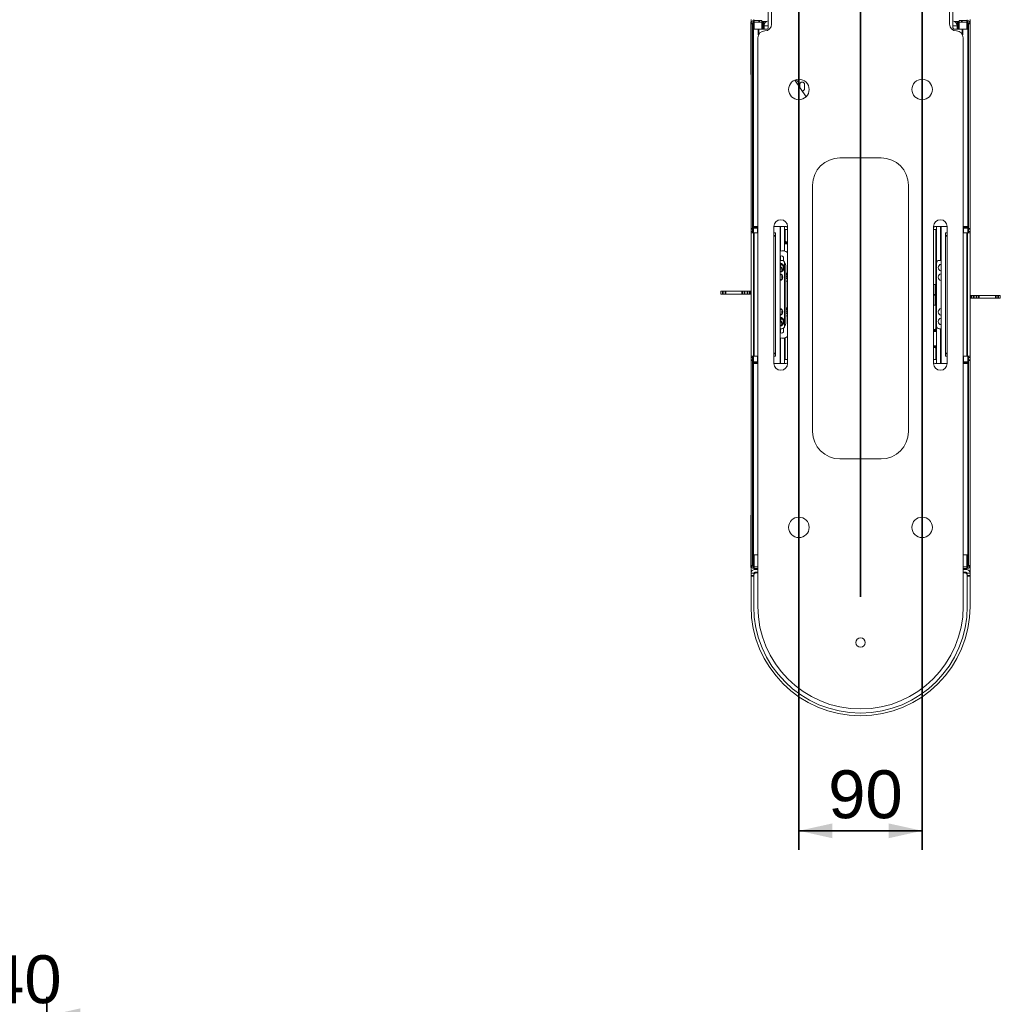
# Model space of a CAD drawing. Header units: millimetres. Extents: x 4 to 1188, y 1 to 840.
# Tile 95 of 203: x 327 to 429, y 557 to 660. Entities that reach past the tile are written whole.
import ezdxf

# ---------------------------------------------------------------- set-up
doc = ezdxf.new("R2010")
doc.units = ezdxf.units.MM
doc.layers.add('1', color=7, linetype='Continuous')
doc.styles.add('Arial Unicode MS', font='Arial Unicode MS')
doc.dimstyles.get("Standard").update_dxf_attribs({"dimtxt": 0.18, "dimasz": 0.18, "dimexe": 0.18, "dimexo": 0.0625, "dimgap": 0.09, "dimtad": 0, "dimtih": 1, "dimtoh": 1, "dimdec": 4, "dimzin": 0, "dimdsep": 46, "dimtxsty": 'Standard', "dimcen": 0.09, "dimadec": 0, "dimazin": 0, "dimtfac": 1, "dimtdec": 4, "dimtofl": 0, "dimtmove": 0, "dimatfit": 3, "dimfxl": 0, "dimtolj": 1, "dimtzin": 0, "dimarcsym": 0})

# ---------------------------------------------------------------- blocks, each defined once
blk = doc.blocks.new('_U9')
at = {"layer": '1', "color": 18, "lineweight": 35}
for p, q in [((407.83, 769.05), (407.83, 573.44)), ((420.69, 769.05), (420.69, 573.44)), ((407.83, 575.44), (420.69, 575.44))]:
    blk.add_line(p, q, dxfattribs=at)
at = {"layer": '1', "color": 18, "lineweight": 70}
for points in [[(407.83, 575.44), (411.33, 576.21), (411.33, 574.66)], [(420.69, 575.44), (417.19, 574.66), (417.19, 576.21)]]:
    blk.add_solid(points, dxfattribs=at)
at = {"layer": '1', "color": 18, "linetype": 'Continuous', "lineweight": 13, "insert": (410.89, 576.68), "char_height": 5, "attachment_point": 7, "line_spacing_factor": 1.047437, "style": 'Arial Unicode MS'}
blk.add_mtext('\\fArial Unicode MS|b0|i0;\\W1.0000;90', dxfattribs=at)
blk = doc.blocks.new('_U10')
at = {"layer": '1', "color": 18, "lineweight": 35}
for p, q in [((238.72, 599.87), (238.72, 822.73)), ((414.26, 599.87), (414.26, 822.73)), ((238.72, 820.73), (414.26, 820.73))]:
    blk.add_line(p, q, dxfattribs=at)
at = {"layer": '1', "color": 18, "lineweight": 70}
for points in [[(238.72, 820.73), (242.22, 821.5), (242.22, 819.95)], [(414.26, 820.73), (410.76, 819.95), (410.76, 821.5)]]:
    blk.add_solid(points, dxfattribs=at)
at = {"layer": '1', "color": 18, "linetype": 'Continuous', "lineweight": 13, "insert": (315.97, 823.29), "char_height": 5, "attachment_point": 7, "line_spacing_factor": 1.047437, "style": 'Arial Unicode MS'}
blk.add_mtext('\\fArial Unicode MS|b0|i0;\\W1.0000;{\\H1.21x;(}1229{\\H1.21x;)}', dxfattribs=at)
blk = doc.blocks.new('_U23')
at = {"layer": '1', "color": 18, "lineweight": 35}
for p, q in [((323.63, 537.27), (323.63, 558.12)), ((329.35, 537.27), (329.35, 558.12)), ((341.85, 556.12), (311.13, 556.12))]:
    blk.add_line(p, q, dxfattribs=at)
at = {"layer": '1', "color": 18, "lineweight": 70}
for points in [[(323.63, 556.12), (320.13, 555.35), (320.13, 556.9)], [(329.35, 556.12), (332.85, 556.9), (332.85, 555.35)]]:
    blk.add_solid(points, dxfattribs=at)
at = {"layer": '1', "color": 18, "linetype": 'Continuous', "lineweight": 13, "insert": (323.12, 557.37), "char_height": 5, "attachment_point": 7, "line_spacing_factor": 1.047437, "style": 'Arial Unicode MS'}
blk.add_mtext('\\fArial Unicode MS|b0|i0;\\W1.0000;40', dxfattribs=at)

msp = doc.modelspace()

# ---------------------------------------------------------------- linework, layer by layer
at = {"layer": '1', "color": 154, "linetype": 'Continuous', "lineweight": 13}
for p, q in [((404.6172, 659.2537), (404.6172, 667.6239)), ((423.9029, 659.2537), (423.9029, 667.6239)), ((404.9743, 659.6537), (404.9743, 666.4394)), ((423.5457, 666.4394), (423.5457, 659.6537)), ((402.8315, 659.9237), (402.8315, 660.138)), ((402.8315, 659.9237), (402.9117, 659.9237)), ((402.8315, 659.903), (402.8315, 659.9237)), ((402.9064, 659.918), (402.8743, 659.918)), ((403.1172, 660.0109), (403.1172, 660.124)), ((403.6886, 660.0109), (403.1172, 660.0109)), ((403.6886, 660.0109), (403.9743, 660.0109)), ((403.9743, 660.0109), (403.9743, 659.8394)), ((403.9743, 659.9237), (404.4364, 659.9237)), ((424.5457, 659.9237), (424.0836, 659.9237)), ((424.5457, 659.8394), (424.5457, 660.0109)), ((424.5457, 660.0109), (424.8315, 660.0109)), ((425.4029, 660.0109), (424.8315, 660.0109)), ((425.4029, 660.0109), (425.4029, 660.1109)), ((425.6886, 659.9237), (425.6083, 659.9237)), ((425.6457, 659.918), (425.6137, 659.918)), ((425.6886, 659.9237), (425.6886, 660.138)), ((425.6886, 659.9237), (425.6886, 659.903)), ((402.8029, 659.8466), (402.8029, 654.5037)), ((402.8315, 638.2752), (402.8315, 659.7252)), ((403.0029, 638.2752), (403.0029, 659.7252)), ((403.0743, 659.1109), (403.0743, 638.5109)), ((403.0743, 659.1109), (403.6172, 659.1109)), ((403.6886, 659.8394), (403.1172, 659.8394)), ((403.6172, 659.1109), (404.4743, 659.1109)), ((403.9743, 659.8394), (403.6886, 659.8394)), ((403.9743, 659.1108), (403.9743, 659.8394)), ((403.9743, 659.8252), (404.1172, 659.8252)), ((404.1886, 659.7537), (404.1886, 659.4675)), ((404.1886, 659.5823), (404.2008, 659.5823)), ((404.6172, 659.468), (404.1886, 659.468)), ((404.1886, 659.1109), (404.1886, 659.468)), ((423.9029, 659.468), (424.3315, 659.468)), ((424.9029, 659.1109), (424.0457, 659.1109)), ((424.3315, 659.5823), (424.3193, 659.5823)), ((424.3315, 659.4675), (424.3315, 659.7537)), ((424.3315, 659.468), (424.3315, 659.1109)), ((424.4029, 659.8252), (424.5457, 659.8252)), ((424.5457, 659.8394), (424.5457, 659.1108)), ((424.5457, 659.8394), (424.8315, 659.8394)), ((425.4029, 659.8394), (424.8315, 659.8394)), ((425.4457, 659.1109), (424.9029, 659.1109)), ((425.4457, 638.5109), (425.4457, 659.1109)), ((425.5172, 659.7252), (425.5172, 638.2752)), ((425.6886, 659.7252), (425.6886, 638.2752)), ((425.7172, 654.5037), (425.7172, 659.8466)), ((403.5457, 598.868), (403.5457, 658.2252)), ((424.9743, 658.2252), (424.9743, 598.868)), ((407.4042, 653.8077), (408.5949, 652.0735)), ((407.6329, 653.7167), (407.4364, 653.8022)), ((407.9223, 653.3466), (407.9223, 653.0531)), ((408.4223, 652.918), (408.4223, 653.3466)), ((416.4029, 645.6823), (412.1172, 645.6823)), ((409.26, 642.8252), (409.26, 617.1109)), ((419.26, 617.1109), (419.26, 642.8252)), ((403.0743, 638.368), (403.0743, 638.5109)), ((403.5457, 638.5109), (403.0743, 638.5109)), ((403.0743, 637.8465), (403.0743, 638.368)), ((403.5029, 638.5109), (403.5029, 638.368)), ((403.5029, 637.8465), (403.5029, 638.368)), ((405.2172, 624.2252), (405.2172, 638.5109)), ((406.5029, 638.5109), (405.2172, 638.5109)), ((405.86, 638.5107), (405.86, 624.2252)), ((405.9029, 638.5109), (405.9029, 635.9587)), ((406.3315, 638.5105), (406.3315, 635.9518)), ((406.6457, 638.5109), (406.6457, 624.2252)), ((421.8743, 624.2252), (421.8743, 638.5109)), ((423.3029, 638.5109), (422.0172, 638.5109)), ((422.1886, 634.7033), (422.1886, 638.5105)), ((422.6172, 634.9895), (422.6172, 638.5109)), ((422.66, 638.5107), (422.66, 624.2252)), ((423.3029, 638.5109), (423.3029, 624.2252)), ((425.4457, 638.5109), (424.9743, 638.5109)), ((425.0172, 638.368), (425.0172, 638.5109)), ((425.0172, 638.368), (425.0172, 637.8465)), ((425.4457, 638.5109), (425.4457, 638.368)), ((425.4457, 638.368), (425.4457, 637.8465)), ((402.8315, 637.9894), (402.8315, 638.2752)), ((402.8315, 637.8466), (402.8315, 637.9894)), ((403.0029, 637.9894), (402.8315, 637.9894)), ((402.8315, 624.9894), (402.8315, 637.8466)), ((402.8315, 637.8466), (403.1172, 637.8466)), ((403.0029, 638.2752), (403.0029, 637.9894)), ((403.0029, 637.8466), (403.0029, 637.9894)), ((403.5457, 637.8466), (403.1172, 637.8466)), ((405.2172, 637.8466), (405.3886, 637.8466)), ((405.3886, 637.8466), (405.3886, 637.5609)), ((405.3886, 637.5609), (405.3886, 625.2752)), ((405.9029, 638.2037), (405.86, 638.2037)), ((405.86, 637.8252), (405.9029, 637.8252)), ((406.6457, 638.2037), (406.3314, 638.2037)), ((406.4029, 638.2031), (406.4029, 636.9817)), ((422.1886, 638.2037), (421.8743, 638.2037)), ((422.1172, 632.0717), (422.1172, 638.2031)), ((422.66, 638.2037), (422.6172, 638.2037)), ((423.1315, 637.8466), (423.3029, 637.8466)), ((423.1315, 637.5609), (423.1315, 637.8466)), ((423.1315, 625.2752), (423.1315, 637.5609)), ((425.4029, 637.8466), (424.9743, 637.8466)), ((425.6886, 637.8466), (425.4029, 637.8466)), ((425.5172, 637.9894), (425.5172, 638.2752)), ((425.5172, 637.9894), (425.5172, 637.8466)), ((425.5172, 637.9894), (425.6886, 637.9894)), ((425.6886, 637.9894), (425.6886, 638.2752)), ((425.6886, 637.9894), (425.6886, 637.8466)), ((425.6886, 637.8466), (425.6886, 624.9894)), ((405.86, 637.2245), (405.9029, 637.2054)), ((406.3314, 637.0141), (406.6457, 636.8739)), ((405.9029, 635.4387), (405.9029, 634.9895)), ((405.86, 634.9894), (406.0457, 634.9894)), ((405.86, 634.2651), (405.9288, 634.431)), ((405.86, 634.2648), (405.9026, 634.2824)), ((406.0261, 634.1958), (405.86, 634.2647)), ((406.2226, 634.2709), (406.2084, 634.2696)), ((406.2084, 634.1949), (406.2226, 634.1937)), ((406.2386, 634.9145), (406.2386, 635.2037)), ((406.3315, 628.1323), (406.3315, 634.7037)), ((406.4743, 628.4823), (406.4743, 634.3537)), ((422.1886, 634.7037), (422.1886, 628.1323)), ((422.4743, 634.9894), (422.66, 634.9894)), ((422.6172, 634.5609), (422.6172, 634.5833)), ((405.86, 634.1348), (405.9802, 634.0849)), ((406.0561, 633.4823), (405.86, 633.4823)), ((406.5108, 633.477), (406.4743, 633.3889)), ((406.5527, 633.2647), (406.6217, 633.431)), ((406.5527, 633.2647), (406.5954, 633.2824)), ((406.6457, 633.2262), (406.5527, 633.2647)), ((405.86, 632.9823), (406.0561, 632.9823)), ((406.4743, 633.0757), (406.5067, 633.1539)), ((406.5067, 633.1539), (406.6457, 633.0963)), ((406.5067, 633.1539), (406.5244, 633.1112)), ((421.8743, 632.468), (422.0457, 632.468)), ((422.0457, 632.468), (422.0457, 631.3966)), ((422.1886, 632.7966), (422.1457, 632.7537)), ((422.1457, 632.7537), (422.1457, 630.3252)), ((399.6743, 631.7537), (399.8855, 631.7537)), ((399.6743, 631.7537), (399.6743, 631.468)), ((399.6743, 631.468), (399.8855, 631.468)), ((399.8855, 631.7537), (400.1557, 631.7537)), ((400.1557, 631.468), (399.8855, 631.468)), ((400.1557, 631.7537), (401.9211, 631.7537)), ((400.1557, 631.468), (401.9211, 631.468)), ((401.9211, 631.7537), (402.1685, 631.7537)), ((402.1685, 631.468), (401.9211, 631.468)), ((402.1685, 631.7537), (402.449, 631.7537)), ((402.1685, 631.468), (402.449, 631.468)), ((402.449, 631.7537), (402.6964, 631.7537)), ((402.6964, 631.468), (402.449, 631.468)), ((402.6964, 631.7537), (402.8315, 631.7537)), ((402.6964, 631.468), (402.8315, 631.468)), ((422.0457, 632.0716), (422.1458, 632.0716)), ((422.0457, 631.3966), (422.0457, 630.3252)), ((425.8236, 631.3252), (425.6886, 631.3252)), ((425.8236, 631.3252), (426.0711, 631.3252)), ((426.3515, 631.3252), (426.0711, 631.3252)), ((426.3515, 631.3252), (426.5989, 631.3252)), ((428.3644, 631.3252), (426.5989, 631.3252)), ((428.3644, 631.3252), (428.6346, 631.3252)), ((428.8457, 631.3252), (428.6346, 631.3252)), ((428.8457, 631.0394), (428.8457, 631.3252)), ((422.0457, 630.3252), (421.8743, 630.3252)), ((422.0457, 630.7216), (422.1458, 630.7216)), ((422.1172, 627.84), (422.1172, 630.7216)), ((425.8236, 631.0394), (425.6886, 631.0394)), ((426.0711, 631.0394), (425.8236, 631.0394)), ((426.3515, 631.0394), (426.0711, 631.0394)), ((426.5989, 631.0394), (426.3515, 631.0394)), ((428.3644, 631.0394), (426.5989, 631.0394)), ((428.6346, 631.0394), (428.3644, 631.0394)), ((428.8457, 631.0394), (428.6346, 631.0394)), ((406.0561, 629.8537), (405.86, 629.8537)), ((405.86, 629.3537), (406.0561, 629.3537)), ((406.5108, 629.8484), (406.4743, 629.7604)), ((406.4743, 629.4471), (406.5067, 629.5253)), ((406.5067, 629.5253), (406.6457, 629.4677)), ((406.5067, 629.5253), (406.5244, 629.4826)), ((406.5527, 629.6362), (406.6217, 629.8024)), ((406.5527, 629.6362), (406.5954, 629.6538)), ((406.6457, 629.5976), (406.5527, 629.6362)), ((405.86, 628.6366), (405.9288, 628.8024)), ((405.86, 628.6362), (405.9026, 628.6538)), ((406.0261, 628.5672), (405.86, 628.6361)), ((405.86, 628.5062), (405.9802, 628.4564)), ((406.2226, 628.6423), (406.2084, 628.6411)), ((406.2084, 628.5664), (406.2226, 628.5651)), ((422.1886, 624.2253), (422.1886, 628.1327)), ((422.6172, 628.2527), (422.6172, 628.2752)), ((406.0457, 627.8466), (405.86, 627.8466)), ((405.9029, 627.8465), (405.9029, 627.3973)), ((406.2386, 627.6323), (406.2386, 627.9215)), ((421.8743, 627.731), (422.1886, 627.8713)), ((422.66, 627.8466), (422.4743, 627.8466)), ((422.6172, 624.2251), (422.6172, 627.8465)), ((405.9029, 626.8773), (405.9029, 624.2251)), ((406.3315, 626.8843), (406.3315, 624.2253)), ((406.4029, 626.9053), (406.4029, 624.6325)), ((402.8315, 624.8466), (402.8315, 624.9894)), ((402.8315, 624.9894), (403.1172, 624.9894)), ((403.0029, 624.8466), (403.0029, 624.9894)), ((403.0743, 624.368), (403.0743, 624.9895)), ((403.1172, 624.9894), (403.5457, 624.9894)), ((403.5029, 624.368), (403.5029, 624.9895)), ((405.3886, 624.9894), (405.2172, 624.9894)), ((405.3886, 625.2752), (405.3886, 624.9894)), ((422.1886, 625.779), (421.8743, 625.9193)), ((422.1172, 624.6325), (422.1172, 625.8117)), ((422.66, 625.5687), (422.6172, 625.5878)), ((422.66, 624.968), (422.6172, 624.968)), ((423.1315, 624.9894), (423.1315, 625.2752)), ((423.3029, 624.9894), (423.1315, 624.9894)), ((424.9743, 624.9894), (425.4029, 624.9894)), ((425.0172, 624.9895), (425.0172, 624.368)), ((425.6886, 624.9894), (425.4029, 624.9894)), ((425.4457, 624.9895), (425.4457, 624.368)), ((425.5172, 624.9894), (425.5172, 624.8466)), ((425.6886, 624.9894), (425.6886, 624.8466)), ((402.8315, 624.8466), (402.8315, 624.5609)), ((403.0029, 624.8466), (402.8315, 624.8466)), ((402.8315, 603.1109), (402.8315, 624.5609)), ((403.0029, 624.8466), (403.0029, 624.5609)), ((403.0029, 603.1109), (403.0029, 624.5609)), ((403.0743, 624.2252), (403.0743, 624.368)), ((403.0743, 624.2252), (403.5457, 624.2252)), ((403.0743, 624.2252), (403.0743, 604.2537)), ((403.5029, 624.368), (403.5029, 624.2252)), ((405.2172, 624.2252), (406.5029, 624.2252)), ((405.86, 624.6323), (405.9029, 624.6323)), ((406.3314, 624.6323), (406.6457, 624.6323)), ((421.8743, 624.6323), (422.1886, 624.6323)), ((422.0172, 624.2252), (423.3029, 624.2252)), ((422.6172, 624.6323), (422.66, 624.6323)), ((424.9743, 624.2252), (425.4457, 624.2252)), ((425.0172, 624.2252), (425.0172, 624.368)), ((425.4457, 624.368), (425.4457, 624.2252)), ((425.4457, 604.2537), (425.4457, 624.2252)), ((425.5172, 624.8466), (425.6886, 624.8466)), ((425.5172, 624.5609), (425.5172, 624.8466)), ((425.5172, 624.5609), (425.5172, 603.1109)), ((425.6886, 624.8466), (425.6886, 624.5609)), ((425.6886, 624.5609), (425.6886, 603.1109)), ((412.1172, 614.2537), (416.4029, 614.2537)), ((425.6887, 614.6187), (425.6886, 614.6187)), ((425.6887, 614.4193), (425.6886, 614.4193)), ((425.6887, 614.1643), (425.6886, 614.1643)), ((425.6886, 612.9809), (425.6888, 612.9809)), ((425.6887, 612.7357), (425.6886, 612.7357)), ((425.6887, 612.7357), (425.6886, 612.7357)), ((425.6887, 612.731), (425.6886, 612.731)), ((425.6887, 612.7357), (425.6887, 612.731)), ((425.6887, 612.731), (425.6887, 612.2741)), ((425.6887, 612.2741), (425.6886, 612.2741)), ((425.6887, 612.0576), (425.6886, 612.0576)), ((425.6887, 612.0151), (425.6886, 612.0151)), ((425.6887, 612.0151), (425.6886, 612.0151)), ((425.6887, 612.0151), (425.6887, 612.0151)), ((425.6887, 611.2727), (425.6886, 611.2727)), ((425.6887, 611.2669), (425.6886, 611.2669)), ((425.6887, 610.6844), (425.6886, 610.6844)), ((425.6887, 611.2727), (425.6887, 611.2669)), ((425.6886, 610.4176), (425.6888, 610.4176)), ((425.6887, 610.1933), (425.6886, 610.1933)), ((425.6887, 610.1931), (425.6886, 610.1931)), ((425.6887, 610.1884), (425.6886, 610.1884)), ((425.6887, 609.7251), (425.6886, 609.7251)), ((425.6888, 609.5266), (425.6886, 609.5266)), ((425.6887, 610.4177), (425.6887, 610.4176)), ((425.6887, 610.1931), (425.6887, 610.1884)), ((425.6887, 610.1884), (425.6887, 609.7251)), ((425.6887, 609.3217), (425.6886, 609.3217)), ((425.6887, 608.7347), (425.6886, 608.7347)), ((425.6887, 608.7278), (425.6886, 608.7278)), ((425.6887, 608.7391), (425.6887, 608.7372)), ((425.6887, 608.7347), (425.6887, 608.7278)), ((402.8029, 608.3323), (402.8029, 602.9894)), ((425.6887, 608.1306), (425.6886, 608.1306)), ((425.6887, 607.9604), (425.6886, 607.9604)), ((425.6887, 607.8143), (425.6886, 607.8143)), ((425.6887, 607.8142), (425.6886, 607.8142)), ((425.6887, 607.5782), (425.6886, 607.5782)), ((425.7172, 602.9894), (425.7172, 608.3323)), ((425.6887, 606.7691), (425.6886, 606.7691)), ((425.6887, 606.3719), (425.6886, 606.3719)), ((425.6887, 606.0141), (425.6886, 606.0141)), ((425.6887, 605.5691), (425.6886, 605.5691)), ((425.6887, 605.4839), (425.6886, 605.4839)), ((425.6887, 606.017), (425.6887, 606.0141)), ((425.6887, 606.0141), (425.6887, 605.5691)), ((425.6887, 605.0737), (425.6886, 605.0737)), ((425.6887, 604.9772), (425.6886, 604.9772)), ((425.6887, 604.5389), (425.6886, 604.5389)), ((425.6887, 604.9809), (425.6887, 604.9772)), ((425.6887, 604.9772), (425.6887, 604.5389)), ((403.0743, 604.2537), (403.5457, 604.2537)), ((424.9743, 604.2537), (425.4457, 604.2537)), ((402.8315, 602.3252), (402.8315, 602.9329)), ((402.8743, 602.918), (402.9064, 602.918)), ((403.1172, 602.9966), (403.5457, 602.9966)), ((403.1172, 602.8252), (403.5457, 602.8252)), ((403.5457, 602.7252), (403.2315, 602.7252)), ((403.5457, 602.4394), (403.2315, 602.4394)), ((403.4029, 602.368), (403.5457, 602.368)), ((424.9743, 602.9966), (425.4029, 602.9966)), ((424.9743, 602.8252), (425.4029, 602.8252)), ((425.2886, 602.7252), (424.9743, 602.7252)), ((425.2886, 602.4394), (424.9743, 602.4394)), ((424.9743, 602.368), (425.1172, 602.368)), ((425.6137, 602.918), (425.6457, 602.918)), ((425.6886, 602.9329), (425.6886, 602.3252)), ((402.8315, 602.3252), (403.1172, 602.3252)), ((402.8315, 602.3252), (402.8315, 602.0394)), ((402.8315, 602.0394), (402.8315, 598.868)), ((403.1172, 602.3252), (403.1172, 602.0823)), ((403.1554, 602.2252), (403.1172, 602.2252)), ((403.1172, 598.868), (403.1172, 602.0823)), ((403.1172, 602.0394), (403.1172, 598.868)), ((425.4029, 602.2252), (425.3646, 602.2252)), ((425.4029, 602.0823), (425.4029, 602.3252)), ((425.4029, 602.3252), (425.6886, 602.3252)), ((425.4029, 602.0823), (425.4029, 598.868)), ((425.4029, 598.868), (425.4029, 602.0394)), ((425.6886, 602.3252), (425.6886, 602.0394)), ((425.6886, 598.868), (425.6886, 602.0394))]:
    msp.add_line(p, q, dxfattribs=at)
at = {"layer": '1', "color": 154, "linetype": 'Continuous', "lineweight": 35}
for p, q in [((403.1172, 659.8394), (403.1172, 660.0109)), ((403.6886, 659.8394), (403.6886, 660.0109)), ((424.8315, 660.0109), (424.8315, 659.8394)), ((425.4029, 659.8394), (425.4029, 660.0109)), ((403.0029, 659.7252), (402.8315, 659.7252)), ((403.1172, 659.1102), (403.1172, 659.8393)), ((403.6172, 658.5363), (403.6172, 659.1109)), ((404.1172, 659.7537), (403.9743, 659.7537)), ((404.1172, 659.8252), (404.1172, 659.7537)), ((404.1172, 659.1104), (404.1172, 659.7537)), ((404.1172, 659.7537), (404.1886, 659.7537)), ((424.3315, 659.7537), (424.4029, 659.7537)), ((424.4029, 659.7537), (424.4029, 659.8252)), ((424.5457, 659.7537), (424.4029, 659.7537)), ((424.4029, 659.7537), (424.4029, 659.1104)), ((424.9029, 659.1109), (424.9029, 658.5363)), ((425.4029, 659.8393), (425.4029, 659.1102)), ((425.5172, 659.7252), (425.6886, 659.7252)), ((403.5029, 638.368), (403.0743, 638.368)), ((425.4457, 638.368), (425.0172, 638.368)), ((402.8315, 638.2752), (403.0029, 638.2752)), ((403.1172, 624.9894), (403.1172, 637.8466)), ((405.3886, 637.5609), (405.2172, 637.5609)), ((423.3029, 637.5609), (423.1315, 637.5609)), ((425.4029, 637.8466), (425.4029, 624.9894)), ((425.5172, 638.2752), (425.6886, 638.2752)), ((405.9029, 637.1292), (405.86, 637.1483)), ((406.6042, 636.8163), (406.3314, 636.938)), ((405.9288, 634.431), (405.956, 634.4197)), ((406.0261, 634.1958), (406.0374, 634.223)), ((405.9802, 634.0849), (405.9689, 634.0577)), ((406.5108, 633.477), (406.4836, 633.4883)), ((406.6217, 633.431), (406.6457, 633.421)), ((399.8855, 631.468), (399.8855, 631.7537)), ((400.1557, 631.7537), (400.1557, 631.468)), ((401.9211, 631.468), (401.9211, 631.7537)), ((402.1685, 631.7537), (402.1685, 631.468)), ((402.449, 631.468), (402.449, 631.7537)), ((402.6964, 631.7537), (402.6964, 631.468)), ((422.0457, 631.3966), (421.8743, 631.3966)), ((425.8236, 631.0394), (425.8236, 631.3252)), ((426.0711, 631.3252), (426.0711, 631.0394)), ((426.3515, 631.0394), (426.3515, 631.3252)), ((426.5989, 631.3252), (426.5989, 631.0394)), ((428.3644, 631.0394), (428.3644, 631.3252)), ((428.6346, 631.3252), (428.6346, 631.0394)), ((406.5108, 629.8484), (406.4836, 629.8597)), ((406.6217, 629.8024), (406.6457, 629.7925)), ((405.9288, 628.8024), (405.956, 628.7912)), ((405.9802, 628.4564), (405.9689, 628.4292)), ((406.0261, 628.5672), (406.0374, 628.5944)), ((422.1886, 627.7951), (421.9159, 627.6734)), ((421.9159, 625.9769), (422.1886, 625.8552)), ((405.2172, 625.2752), (405.3886, 625.2752)), ((422.6172, 625.664), (422.66, 625.6449)), ((423.1315, 625.2752), (423.3029, 625.2752)), ((403.0029, 624.5609), (402.8315, 624.5609)), ((403.0743, 624.368), (403.5029, 624.368)), ((425.0172, 624.368), (425.4457, 624.368)), ((425.6886, 624.5609), (425.5172, 624.5609)), ((425.6887, 613.8301), (425.6886, 613.8301)), ((425.6887, 613.2657), (425.6886, 613.2657)), ((425.6887, 609.5266), (425.6886, 609.5266)), ((425.6887, 609.5266), (425.6886, 609.5266)), ((425.6887, 609.5266), (425.6886, 609.5266)), ((425.6887, 609.5266), (425.6886, 609.5266)), ((425.6887, 608.7391), (425.6886, 608.7391)), ((425.6887, 608.7372), (425.6886, 608.7372)), ((425.6887, 607.7542), (425.6886, 607.7542)), ((425.6887, 607.5562), (425.6886, 607.5562)), ((425.6887, 607.2059), (425.6886, 607.2059)), ((425.6887, 607.0069), (425.6886, 607.0069)), ((425.6887, 606.2544), (425.6886, 606.2544)), ((425.6887, 606.017), (425.6886, 606.017)), ((425.6887, 605.2805), (425.6886, 605.2805)), ((425.6887, 604.9809), (425.6886, 604.9809)), ((403.1172, 602.9967), (403.1172, 604.2539)), ((425.4029, 604.2539), (425.4029, 602.9967)), ((403.0029, 603.1109), (402.8315, 603.1109)), ((403.1172, 602.9966), (403.1172, 602.8252)), ((403.2315, 602.7255), (403.2315, 602.8256)), ((403.2315, 602.3117), (403.2315, 602.4397)), ((425.2886, 602.7255), (425.2886, 602.8256)), ((425.2886, 602.3117), (425.2886, 602.4397)), ((425.4029, 602.9966), (425.4029, 602.8252)), ((425.5172, 603.1109), (425.6886, 603.1109)), ((403.1172, 602.0394), (402.8315, 602.0394)), ((425.6886, 602.0394), (425.4029, 602.0394))]:
    msp.add_line(p, q, dxfattribs=at)
at = {"layer": '1', "color": 154, "linetype": 'Continuous', "lineweight": 13}
for centre, radius in [((407.8315, 652.8252), 1.0714), ((420.6886, 652.8252), 1.0714), ((407.8315, 607.1109), 1.0714), ((420.6886, 607.1109), 1.0714), ((414.26, 595.0823), 0.4857)]:
    msp.add_circle(centre, radius, dxfattribs=at)
for centre, radius, start, end in [((402.8743, 659.8466), 0.0714, 90, 180), ((403.1172, 659.7252), 0.2857, 90, 180), ((404.7315, 659.468), 0.5429, 102.154219, 180), ((423.7886, 659.468), 0.5429, 360, 77.845781), ((425.4029, 659.7252), 0.2857, 0, 90), ((425.6457, 659.8466), 0.0714, 0, 90), ((403.1172, 659.7252), 0.1143, 90, 180), ((404.26, 658.2252), 0.7143, 90, 180), ((404.1172, 659.7537), 0.0714, 0, 90), ((404.26, 659.6537), 0.7143, 270, 0), ((404.4743, 659.2537), 0.1429, 270, 0), ((424.26, 659.6537), 0.7143, 180, 270), ((424.0457, 659.2537), 0.1429, 180, 270), ((424.26, 658.2252), 0.7143, 0, 90), ((424.4029, 659.7537), 0.0714, 90, 180), ((425.4029, 659.7252), 0.1143, 0, 90), ((403.0886, 654.5037), 0.2857, 180, 205.842656), ((407.3367, 653.5729), 0.25, 66.5, 72.395), ((425.4315, 654.5037), 0.2857, 334.157344, 0), ((407.5332, 653.4875), 0.25, 321.90875, 66.5), ((408.1723, 653.3466), 0.25, 0, 180), ((408.1723, 652.918), 0.25, 273.245625, 0), ((412.1172, 642.8252), 2.8571, 90, 180), ((416.4029, 642.8252), 2.8571, 0, 90), ((405.9315, 638.5109), 0.7143, 0, 180), ((406.5029, 638.368), 0.1429, 0, 90), ((422.5886, 638.5109), 0.7143, 0, 180), ((422.0172, 638.368), 0.1429, 90, 180), ((406.1029, 635.0373), 0.9429, 54.847819, 104.926882), ((405.9886, 635.2037), 0.25, 0, 120.94875), ((405.7815, 634.2323), 0.5, 0, 80.960625), ((405.7815, 634.2323), 0.4429, 5, 79.785156), ((405.7815, 634.2323), 0.4286, 67.477326, 79.436076), ((405.7815, 634.2323), 0.4286, 280.563576, 67.477326), ((405.8734, 634.454), 0.06, 337.477326, 102.864201), ((405.7815, 634.2323), 0.5, 279.039375, 0), ((406.0031, 634.1404), 0.06, 247.477326, 67.477326), ((406.0457, 634.7037), 0.2857, 0, 90), ((405.9029, 634.3537), 0.5714, 0, 41.644688), ((422.4743, 634.7037), 0.2857, 90, 180), ((422.7386, 634.2323), 0.3714, 102.211875, 180), ((422.7386, 634.2323), 0.3714, 180, 257.788125), ((422.9029, 634.5609), 0.2857, 180, 211.789688), ((405.7815, 634.2323), 0.4429, 280.214844, 355), ((405.7815, 633.2323), 0.3714, 0, 77.788125), ((405.7815, 633.2323), 0.3714, 282.211875, 0), ((406.4743, 633.2323), 0.4286, 152.291076, 207.714201), ((406.4743, 633.2323), 0.4286, 67.477326, 90.005451), ((406.5662, 633.454), 0.06, 337.477326, 157.477326), ((422.7386, 633.2323), 0.3714, 102.211875, 180), ((422.7386, 633.2323), 0.3714, 180, 257.788125), ((406.4743, 633.2323), 0.4286, 269.999826, 293.574201), ((405.7815, 629.6037), 0.3714, 0, 77.788125), ((405.7815, 629.6037), 0.3714, 282.211875, 0), ((405.7815, 628.6037), 0.5, 0, 80.960625), ((406.4743, 629.6037), 0.4286, 152.291076, 207.714201), ((406.4743, 629.6037), 0.4286, 67.477326, 90.005451), ((406.4743, 629.6037), 0.4286, 269.999826, 293.574201), ((406.5662, 629.8254), 0.06, 337.477326, 157.477326), ((422.7386, 629.6037), 0.3714, 102.211875, 180), ((422.7386, 629.6037), 0.3714, 180, 257.788125), ((405.7815, 628.6037), 0.4429, 5, 79.785156), ((405.7815, 628.6037), 0.4286, 67.477326, 79.436076), ((405.7815, 628.6037), 0.4286, 280.563576, 67.477326), ((405.8734, 628.8254), 0.06, 337.477326, 102.864201), ((405.7815, 628.6037), 0.5, 279.039375, 0), ((405.7815, 628.6037), 0.4429, 280.214844, 355), ((406.0031, 628.5118), 0.06, 247.477326, 67.477326), ((406.0457, 628.1323), 0.2857, 270, 0), ((405.9029, 628.4823), 0.5714, 318.355312, 0), ((422.4743, 628.1323), 0.2857, 180, 270), ((422.7386, 628.6037), 0.3714, 102.211875, 180), ((422.7386, 628.6037), 0.3714, 180, 257.788125), ((422.9029, 628.2752), 0.2857, 148.210312, 180), ((405.9886, 627.6323), 0.25, 239.05125, 0), ((406.1029, 627.7987), 0.9429, 255.073135, 305.152186), ((405.9315, 624.2252), 0.7143, 180, 0), ((406.5029, 624.368), 0.1429, 270, 0), ((422.0172, 624.368), 0.1429, 180, 270), ((422.5886, 624.2252), 0.7143, 180, 0), ((412.1172, 617.1109), 2.8571, 180, 270), ((416.4029, 617.1109), 2.8571, 270, 0), ((403.0886, 608.3323), 0.2857, 154.157344, 180), ((425.4315, 608.3323), 0.2857, 0, 25.842656), ((402.8743, 602.9894), 0.0714, 180, 270), ((403.1172, 603.1109), 0.2857, 180, 270), ((403.2315, 602.3252), 0.4, 90, 180), ((403.1172, 603.1109), 0.1143, 180, 270), ((403.2315, 602.3252), 0.1143, 90, 180), ((403.4029, 602.0823), 0.2857, 90, 180), ((425.1172, 602.0823), 0.2857, 0, 90), ((425.2886, 602.3252), 0.4, 0, 90), ((425.2886, 602.3252), 0.1143, 0, 90), ((425.4029, 603.1109), 0.2857, 270, 0), ((425.4029, 603.1109), 0.1143, 270, 0), ((425.6457, 602.9894), 0.0714, 270, 0), ((414.26, 598.868), 11.4286, 180, 360), ((414.26, 598.868), 11.1429, 180, 360), ((414.26, 598.868), 11.1429, 180, 0), ((414.26, 598.868), 10.7143, 180, 0)]:
    msp.add_arc(centre, radius, start, end, dxfattribs=at)
at = {"layer": '1', "color": 154, "linetype": 'Continuous', "lineweight": 35}
for centre, major_axis, start_param, end_param in [((406.6049, 636.818), (-0.0018, -0.0714), 4.73655165, 6.06612094), ((421.9151, 627.6751), (0.0018, -0.0714), 0.21706437, 1.54663366), ((421.9151, 625.9752), (-0.0018, -0.0714), 1.59495899, 2.92452829)]:
    msp.add_ellipse(centre, major_axis=major_axis, ratio=0.01007825, start_param=start_param, end_param=end_param, dxfattribs=at)
at = {"layer": '1', "color": 154, "linetype": 'Continuous', "lineweight": 13}
for centre, major_axis, start_param, end_param in [((405.7887, 634.2293), (0.3129, 0.7547), 4.8260656, 5.01055248), ((405.7844, 634.2395), (-0.7547, 0.3129), 4.41422548, 4.59871236), ((405.7785, 634.2251), (0.7547, -0.3129), 4.86390559, 5.01055248), ((406.4671, 633.2353), (-0.3129, -0.7547), 4.41422548, 4.44306309), ((406.4815, 633.2293), (0.3129, 0.7547), 4.8260656, 5.01055248), ((406.4773, 633.2395), (-0.7547, 0.3129), 4.53083849, 4.59871236), ((406.4815, 633.2293), (0.3129, 0.7547), 4.44306309, 4.59871236), ((406.4713, 633.2251), (0.7547, -0.3129), 4.8260656, 4.98872249), ((406.4671, 629.6067), (-0.3129, -0.7547), 4.41422548, 4.44306309), ((406.4815, 629.6007), (0.3129, 0.7547), 4.44306309, 4.59871236), ((406.4713, 629.5965), (0.7547, -0.3129), 4.8260656, 4.98872249), ((406.4815, 629.6007), (0.3129, 0.7547), 4.8260656, 5.01055248), ((406.4773, 629.611), (-0.7547, 0.3129), 4.53083849, 4.59871236), ((405.7785, 628.5965), (0.7547, -0.3129), 4.86390559, 5.01055248), ((405.7887, 628.6007), (0.3129, 0.7547), 4.8260656, 5.01055248), ((405.7844, 628.611), (-0.7547, 0.3129), 4.41422548, 4.59871236)]:
    msp.add_ellipse(centre, major_axis=major_axis, ratio=0.10452846, start_param=start_param, end_param=end_param, dxfattribs=at)
at = {"layer": '1', "color": 154, "linetype": 'Continuous', "lineweight": 35}
for points in [[(405.86, 636.8346), (405.8743, 636.8342), (405.8886, 636.8339), (405.9029, 636.8335)], [(406.3314, 636.823), (406.4224, 636.8208), (406.5133, 636.8185), (406.6042, 636.8163)], [(406.6458, 636.7474), (406.6316, 636.7476), (406.6173, 636.7479), (406.6031, 636.7483)], [(406.6457, 636.8074), (406.6319, 636.8103), (406.618, 636.8133), (406.6042, 636.8163)], [(405.86, 635.1694), (405.8743, 635.1698), (405.8886, 635.1701), (405.9029, 635.1705)], [(405.9029, 635.1025), (405.8886, 635.1021), (405.8743, 635.1018), (405.86, 635.1014)], [(421.917, 627.6054), (421.9027, 627.6051), (421.8884, 627.6048), (421.8741, 627.6045)], [(421.9159, 627.6734), (421.902, 627.6704), (421.8882, 627.6674), (421.8743, 627.6645)], [(421.9159, 627.6734), (422.0068, 627.6757), (422.0977, 627.6779), (422.1886, 627.6801)], [(422.1886, 627.6121), (422.0981, 627.6099), (422.0075, 627.6076), (421.917, 627.6054)], [(422.6172, 627.6907), (422.6314, 627.691), (422.6457, 627.6914), (422.66, 627.6917)], [(422.66, 627.6237), (422.6457, 627.6234), (422.6314, 627.623), (422.6172, 627.6227)], [(421.8742, 626.0458), (421.8884, 626.0455), (421.9027, 626.0452), (421.917, 626.0449)], [(421.8743, 625.9858), (421.8882, 625.9829), (421.902, 625.9799), (421.9159, 625.9769)], [(422.1886, 625.9702), (422.0977, 625.9724), (422.0068, 625.9746), (421.9159, 625.9769)], [(422.66, 625.9586), (422.6457, 625.9589), (422.6314, 625.9593), (422.6172, 625.9596)]]:
    msp.add_open_spline(points, degree=3, dxfattribs=at)
for points, knots in [([(405.9029, 636.7655), (405.8983, 636.7656), (405.8936, 636.7658), (405.8794, 636.7661), (405.8697, 636.7663), (405.86, 636.7666)], [0, 0, 0, 0, 0.32336327, 0.32336327, 1, 1, 1, 1]), ([(406.6031, 636.7483), (406.5555, 636.7494), (406.5079, 636.7506), (406.4173, 636.7528), (406.3744, 636.7539), (406.3314, 636.755)], [0, 0, 0, 0, 0.52576392, 0.52576392, 1, 1, 1, 1]), ([(421.917, 626.0449), (421.9646, 626.0437), (422.0122, 626.0425), (422.1027, 626.0403), (422.1457, 626.0393), (422.1886, 626.0382)], [0, 0, 0, 0, 0.52576392, 0.52576392, 1, 1, 1, 1]), ([(422.6172, 626.0276), (422.6218, 626.0275), (422.6264, 626.0274), (422.6407, 626.027), (422.6503, 626.0268), (422.66, 626.0266)], [0, 0, 0, 0, 0.32336327, 0.32336327, 1, 1, 1, 1])]:
    msp.add_open_spline(points, degree=3, knots=knots, dxfattribs=at)
at = {"layer": '1', "color": 154, "linetype": 'Continuous', "lineweight": 13}
for points, knots in [([(405.8599, 634.54), (405.8611, 634.5401), (405.8623, 634.5403), (405.8664, 634.5407), (405.8694, 634.5408), (405.8781, 634.5408), (405.8839, 634.5403), (405.8925, 634.5386), (405.8954, 634.5378), (405.901, 634.5361), (405.9065, 634.5342), (405.9118, 634.5317), (405.9157, 634.5296), (405.917, 634.5289), (405.9195, 634.5274), (405.9208, 634.5266), (405.9269, 634.5225), (405.9314, 634.5188), (405.9376, 634.5126), (405.9395, 634.5105), (405.9423, 634.5071), (405.9432, 634.5059), (405.945, 634.5036), (405.9458, 634.5024), (405.9498, 634.4964), (405.9525, 634.4913), (405.9559, 634.4834), (405.9569, 634.4807), (405.9586, 634.4752), (405.96, 634.4697), (405.9609, 634.4641), (405.9615, 634.4585), (405.9617, 634.4557), (405.9619, 634.4471), (405.9614, 634.4415), (405.96, 634.4332), (405.9594, 634.4305), (405.9579, 634.4251), (405.957, 634.4224), (405.956, 634.4197)], [0, 0, 0, 0, 0.01940184, 0.01940184, 0.06609699, 0.06609699, 0.15948729, 0.15948729, 0.20618244, 0.20618244, 0.25287759, 0.29957274, 0.29957274, 0.32292031, 0.32292031, 0.34626789, 0.34626789, 0.43965819, 0.43965819, 0.48635334, 0.48635334, 0.50970092, 0.50970092, 0.53304849, 0.53304849, 0.62643879, 0.62643879, 0.67313395, 0.67313395, 0.7198291, 0.76652425, 0.76652425, 0.8132194, 0.8132194, 0.9066097, 0.9066097, 0.95330485, 0.95330485, 1, 1, 1, 1]), ([(406.0374, 634.223), (406.0426, 634.2207), (406.0474, 634.2179), (406.0543, 634.213), (406.0565, 634.2113), (406.0597, 634.2086), (406.0608, 634.2076), (406.0628, 634.2057), (406.0638, 634.2047), (406.0688, 634.1996), (406.0723, 634.1952), (406.0769, 634.1881), (406.0784, 634.1856), (406.081, 634.1806), (406.0823, 634.1779), (406.0855, 634.17), (406.0872, 634.1645), (406.0888, 634.156), (406.0893, 634.1531), (406.0898, 634.1473), (406.09, 634.1444), (406.09, 634.1357), (406.0894, 634.1299), (406.0877, 634.1212), (406.087, 634.1184), (406.0853, 634.1127), (406.0833, 634.1072), (406.0808, 634.1019), (406.0788, 634.098), (406.078, 634.0968), (406.0765, 634.0942), (406.0757, 634.093), (406.0716, 634.0868), (406.0679, 634.0823), (406.0618, 634.0762), (406.0596, 634.0742), (406.0562, 634.0714), (406.0551, 634.0705), (406.0527, 634.0688), (406.0516, 634.0679), (406.0456, 634.0639), (406.0405, 634.0612), (406.0325, 634.0579), (406.0298, 634.0569), (406.0244, 634.0552), (406.0189, 634.0537), (406.0133, 634.0528), (406.0076, 634.0522), (406.0048, 634.052), (405.9963, 634.0519), (405.9907, 634.0523), (405.9824, 634.0538), (405.9797, 634.0544), (405.9742, 634.0559), (405.9715, 634.0567), (405.9689, 634.0577)], [0, 0, 0, 0, 0.0625, 0.0625, 0.09375, 0.09375, 0.109375, 0.109375, 0.125, 0.125, 0.1875, 0.1875, 0.21875, 0.21875, 0.25, 0.25, 0.3125, 0.3125, 0.34375, 0.34375, 0.375, 0.375, 0.4375, 0.4375, 0.46875, 0.46875, 0.5, 0.53125, 0.53125, 0.546875, 0.546875, 0.5625, 0.5625, 0.625, 0.625, 0.65625, 0.65625, 0.671875, 0.671875, 0.6875, 0.6875, 0.75, 0.75, 0.78125, 0.78125, 0.8125, 0.84375, 0.84375, 0.875, 0.875, 0.9375, 0.9375, 0.96875, 0.96875, 1, 1, 1, 1]), ([(406.4836, 633.4883), (406.4859, 633.4934), (406.4887, 633.4983), (406.4936, 633.5051), (406.4953, 633.5073), (406.498, 633.5106), (406.499, 633.5116), (406.5009, 633.5137), (406.5019, 633.5147), (406.507, 633.5196), (406.5114, 633.5231), (406.5185, 633.5278), (406.521, 633.5292), (406.526, 633.5319), (406.5287, 633.5331), (406.5366, 633.5364), (406.5421, 633.538), (406.5506, 633.5397), (406.5535, 633.5401), (406.5593, 633.5407), (406.5622, 633.5408), (406.5709, 633.5408), (406.5767, 633.5403), (406.5854, 633.5386), (406.5882, 633.5378), (406.5939, 633.5361), (406.5994, 633.5342), (406.6047, 633.5317), (406.6086, 633.5296), (406.6098, 633.5289), (406.6124, 633.5274), (406.6136, 633.5266), (406.6198, 633.5225), (406.6243, 633.5188), (406.6304, 633.5126), (406.6324, 633.5105), (406.6352, 633.5071), (406.6361, 633.5059), (406.6378, 633.5036), (406.6387, 633.5024), (406.6422, 633.4972), (406.6445, 633.493), (406.6465, 633.4886)], [0, 0, 0, 0, 0.08447551, 0.08447551, 0.12671327, 0.12671327, 0.14783215, 0.14783215, 0.16895103, 0.16895103, 0.25342654, 0.25342654, 0.29566429, 0.29566429, 0.33790205, 0.33790205, 0.42237756, 0.42237756, 0.46461532, 0.46461532, 0.50685308, 0.50685308, 0.59132859, 0.59132859, 0.63356634, 0.63356634, 0.6758041, 0.71804186, 0.71804186, 0.73916074, 0.73916074, 0.76027961, 0.76027961, 0.84475513, 0.84475513, 0.88699288, 0.88699288, 0.90811176, 0.90811176, 0.92923064, 0.92923064, 1, 1, 1, 1]), ([(406.4836, 629.8597), (406.4859, 629.8648), (406.4887, 629.8697), (406.4936, 629.8766), (406.4953, 629.8788), (406.498, 629.882), (406.499, 629.883), (406.5009, 629.8851), (406.5019, 629.8861), (406.507, 629.8911), (406.5114, 629.8946), (406.5185, 629.8992), (406.521, 629.9007), (406.526, 629.9033), (406.5287, 629.9045), (406.5366, 629.9078), (406.5421, 629.9094), (406.5506, 629.9111), (406.5535, 629.9115), (406.5593, 629.9121), (406.5622, 629.9123), (406.5709, 629.9123), (406.5767, 629.9117), (406.5854, 629.91), (406.5882, 629.9093), (406.5939, 629.9076), (406.5994, 629.9056), (406.6047, 629.9031), (406.6086, 629.901), (406.6098, 629.9003), (406.6124, 629.8988), (406.6136, 629.898), (406.6198, 629.8939), (406.6243, 629.8902), (406.6304, 629.884), (406.6324, 629.8819), (406.6352, 629.8785), (406.6361, 629.8773), (406.6378, 629.875), (406.6387, 629.8738), (406.6422, 629.8686), (406.6445, 629.8644), (406.6465, 629.86)], [0, 0, 0, 0, 0.08447551, 0.08447551, 0.12671327, 0.12671327, 0.14783215, 0.14783215, 0.16895103, 0.16895103, 0.25342654, 0.25342654, 0.29566429, 0.29566429, 0.33790205, 0.33790205, 0.42237756, 0.42237756, 0.46461532, 0.46461532, 0.50685308, 0.50685308, 0.59132859, 0.59132859, 0.63356634, 0.63356634, 0.6758041, 0.71804186, 0.71804186, 0.73916074, 0.73916074, 0.76027961, 0.76027961, 0.84475513, 0.84475513, 0.88699288, 0.88699288, 0.90811176, 0.90811176, 0.92923064, 0.92923064, 1, 1, 1, 1]), ([(405.8599, 628.9114), (405.8611, 628.9116), (405.8623, 628.9117), (405.8664, 628.9121), (405.8694, 628.9123), (405.8781, 628.9123), (405.8839, 628.9117), (405.8925, 628.91), (405.8954, 628.9093), (405.901, 628.9076), (405.9065, 628.9056), (405.9118, 628.9031), (405.9157, 628.901), (405.917, 628.9003), (405.9195, 628.8988), (405.9208, 628.898), (405.9269, 628.8939), (405.9314, 628.8902), (405.9376, 628.884), (405.9395, 628.8819), (405.9423, 628.8785), (405.9432, 628.8773), (405.945, 628.875), (405.9458, 628.8738), (405.9498, 628.8678), (405.9525, 628.8628), (405.9559, 628.8548), (405.9569, 628.8521), (405.9586, 628.8466), (405.96, 628.8411), (405.9609, 628.8355), (405.9615, 628.8299), (405.9617, 628.8271), (405.9619, 628.8185), (405.9614, 628.8129), (405.96, 628.8047), (405.9594, 628.8019), (405.9579, 628.7965), (405.957, 628.7938), (405.956, 628.7912)], [0, 0, 0, 0, 0.01940184, 0.01940184, 0.06609699, 0.06609699, 0.15948729, 0.15948729, 0.20618244, 0.20618244, 0.25287759, 0.29957274, 0.29957274, 0.32292031, 0.32292031, 0.34626789, 0.34626789, 0.43965819, 0.43965819, 0.48635334, 0.48635334, 0.50970092, 0.50970092, 0.53304849, 0.53304849, 0.62643879, 0.62643879, 0.67313395, 0.67313395, 0.7198291, 0.76652425, 0.76652425, 0.8132194, 0.8132194, 0.9066097, 0.9066097, 0.95330485, 0.95330485, 1, 1, 1, 1]), ([(406.0374, 628.5944), (406.0426, 628.5921), (406.0474, 628.5893), (406.0543, 628.5845), (406.0565, 628.5828), (406.0597, 628.58), (406.0608, 628.5791), (406.0628, 628.5771), (406.0638, 628.5761), (406.0688, 628.571), (406.0723, 628.5666), (406.0769, 628.5595), (406.0784, 628.5571), (406.081, 628.552), (406.0823, 628.5494), (406.0855, 628.5414), (406.0872, 628.5359), (406.0888, 628.5274), (406.0893, 628.5246), (406.0898, 628.5187), (406.09, 628.5158), (406.09, 628.5071), (406.0894, 628.5013), (406.0877, 628.4927), (406.087, 628.4898), (406.0853, 628.4842), (406.0833, 628.4786), (406.0808, 628.4734), (406.0788, 628.4695), (406.078, 628.4682), (406.0765, 628.4657), (406.0757, 628.4644), (406.0716, 628.4583), (406.0679, 628.4538), (406.0618, 628.4476), (406.0596, 628.4456), (406.0562, 628.4429), (406.0551, 628.4419), (406.0527, 628.4402), (406.0516, 628.4394), (406.0456, 628.4354), (406.0405, 628.4326), (406.0325, 628.4293), (406.0298, 628.4283), (406.0244, 628.4266), (406.0189, 628.4252), (406.0133, 628.4243), (406.0076, 628.4236), (406.0048, 628.4235), (405.9963, 628.4233), (405.9907, 628.4238), (405.9824, 628.4252), (405.9797, 628.4258), (405.9742, 628.4273), (405.9715, 628.4282), (405.9689, 628.4292)], [0, 0, 0, 0, 0.0625, 0.0625, 0.09375, 0.09375, 0.109375, 0.109375, 0.125, 0.125, 0.1875, 0.1875, 0.21875, 0.21875, 0.25, 0.25, 0.3125, 0.3125, 0.34375, 0.34375, 0.375, 0.375, 0.4375, 0.4375, 0.46875, 0.46875, 0.5, 0.53125, 0.53125, 0.546875, 0.546875, 0.5625, 0.5625, 0.625, 0.625, 0.65625, 0.65625, 0.671875, 0.671875, 0.6875, 0.6875, 0.75, 0.75, 0.78125, 0.78125, 0.8125, 0.84375, 0.84375, 0.875, 0.875, 0.9375, 0.9375, 0.96875, 0.96875, 1, 1, 1, 1])]:
    msp.add_open_spline(points, degree=3, knots=knots, dxfattribs=at)
for points in [[(422.1885, 630.3252), (422.174, 630.3252), (422.1597, 630.3252), (422.1457, 630.3252)], [(425.6887, 614.6187), (425.6887, 614.6172), (425.6887, 614.5459), (425.6887, 614.4193)], [(425.6887, 614.4193), (425.6887, 614.3536), (425.6887, 614.2819), (425.6887, 614.1643)], [(425.6887, 614.1643), (425.6887, 614.0572), (425.6887, 613.9438), (425.6887, 613.8301)], [(425.6887, 613.8301), (425.6887, 613.6207), (425.6887, 613.4368), (425.6887, 613.2657)], [(425.6887, 613.2657), (425.6887, 613.0875), (425.6887, 612.9805), (425.6887, 612.981)], [(425.6887, 612.0151), (425.6887, 611.9188), (425.6887, 611.6706), (425.6887, 611.2727)], [(425.6887, 611.2669), (425.6887, 611.0573), (425.6887, 610.8503), (425.6887, 610.6844)], [(425.6887, 610.6844), (425.6887, 610.5289), (425.6887, 610.4172), (425.6887, 610.4177)], [(425.6887, 609.5266), (425.6887, 609.5258), (425.6887, 609.4576), (425.6887, 609.3217)], [(425.6887, 609.3217), (425.6887, 609.1818), (425.6887, 608.9875), (425.6887, 608.7391)], [(425.6887, 608.7372), (425.6887, 608.7369), (425.6887, 608.7363), (425.6887, 608.7347)], [(425.6887, 608.7278), (425.6887, 608.4708), (425.6887, 608.2714), (425.6887, 608.1306)], [(425.6887, 608.1306), (425.6887, 608.0515), (425.6887, 607.9949), (425.6887, 607.9604)], [(425.6887, 607.8142), (425.6887, 607.8137), (425.6887, 607.7937), (425.6887, 607.7542)], [(425.6887, 607.7542), (425.6887, 607.722), (425.6887, 607.6725), (425.6887, 607.6058)], [(425.6887, 607.5562), (425.6887, 607.4687), (425.6887, 607.3521), (425.6887, 607.2059)], [(425.6887, 607.2059), (425.6887, 607.1393), (425.6887, 607.073), (425.6887, 607.0069)], [(425.6887, 607.0069), (425.6887, 606.9278), (425.6887, 606.8488), (425.6887, 606.7691)], [(425.6887, 606.7691), (425.6887, 606.609), (425.6887, 606.4758), (425.6887, 606.3719)], [(425.6887, 606.3719), (425.6887, 606.3237), (425.6887, 606.2847), (425.6887, 606.2544)], [(425.6887, 606.2544), (425.6887, 606.2242), (425.6887, 606.2093), (425.6887, 606.2096)], [(425.6887, 605.5723), (425.6887, 605.5726), (425.6887, 605.5431), (425.6887, 605.4839)], [(425.6887, 605.4839), (425.6887, 605.4247), (425.6887, 605.3569), (425.6887, 605.2805)], [(425.6887, 605.2805), (425.6887, 605.2042), (425.6887, 605.1354), (425.6887, 605.0737)], [(425.6887, 605.0737), (425.6887, 605.0467), (425.6887, 605.0256), (425.6887, 605.0104)]]:
    msp.add_open_spline(points, degree=3, dxfattribs=at)

# ---------------------------------------------------------------- dimensions: what is measured, and where the dimension line sits
at = {"layer": '1', "color": 18, "linetype": 'Continuous', "lineweight": 13}
for base, p1, p2, override, picture, middle in [((414.26, 820.7252), (238.7172, 598.868), (414.26, 598.868), {"dimtxt": 5, "dimasz": 3.5, "dimexe": 2, "dimexo": 1, "dimgap": 2.5, "dimtad": 1, "dimtih": 1, "dimtoh": 0, "dimdec": 0, "dimlfac": 7, "dimzin": 8, "dimdsep": 44, "dimlunit": 2, "dimpost": '(<>)', "dimtxsty": 'Arial Unicode MS', "dimsah": 1, "dimse1": 0, "dimse2": 0, "dimsd1": 0, "dimsd2": 0, "dimclrd": 18, "dimclre": 18, "dimclrt": 18, "dimtm": -0.1, "dimtfac": 0.4, "dimtdec": 2, "dimtofl": 1, "dimtmove": 0, "dimtzin": 8, "dimlwd": 35, "dimlwe": 35}, '_U10', (326.4886, 820.7252)), ((420.6886, 575.4353), (407.8315, 770.0537), (420.6886, 770.0537), {"dimtxt": 5, "dimasz": 3.5, "dimexe": 2, "dimexo": 1, "dimgap": 2.5, "dimtad": 1, "dimtih": 1, "dimtoh": 0, "dimdec": 2, "dimlfac": 7, "dimzin": 8, "dimdsep": 44, "dimlunit": 2, "dimtxsty": 'Arial Unicode MS', "dimsah": 1, "dimse1": 0, "dimse2": 0, "dimsd1": 0, "dimsd2": 0, "dimclrd": 18, "dimclre": 18, "dimclrt": 18, "dimtol": 0, "dimtm": -0.1, "dimtfac": 0.4, "dimtdec": 2, "dimtofl": 1, "dimtmove": 0, "dimtzin": 8, "dimlwd": 35, "dimlwe": 35}, '_U9', (414.26, 575.4353))]:
    dim = msp.add_linear_dim(base=base, p1=p1, p2=p2, dimstyle='Standard', override=override, dxfattribs=at)
    dim.commit()
    dim.dimension.update_dxf_attribs({"geometry": picture, "text_midpoint": middle, "dimtype": 160})
dim = msp.add_linear_dim(base=(329.3457, 556.1234), p1=(323.6314, 532.6494), p2=(329.3457, 536.2662), angle=180, dimstyle='Standard', override={"dimtxt": 5, "dimasz": 3.5, "dimexe": 2, "dimexo": 1, "dimgap": 2.5, "dimtad": 1, "dimtih": 0, "dimtoh": 0, "dimdec": 2, "dimlfac": 7, "dimzin": 8, "dimdsep": 44, "dimlunit": 2, "dimtxsty": 'Arial Unicode MS', "dimsah": 1, "dimse1": 0, "dimse2": 0, "dimsd1": 0, "dimsd2": 0, "dimclrd": 18, "dimclre": 18, "dimclrt": 18, "dimtol": 0, "dimtm": -0.1, "dimtfac": 0.4, "dimtdec": 2, "dimtofl": 1, "dimtmove": 0, "dimtzin": 8, "dimlwd": 35, "dimlwe": 35}, dxfattribs=at)
dim.commit()
dim.dimension.update_dxf_attribs({"geometry": '_U23', "text_midpoint": (326.4886, 556.1234), "dimtype": 160})

doc.saveas('drawing.dxf')
